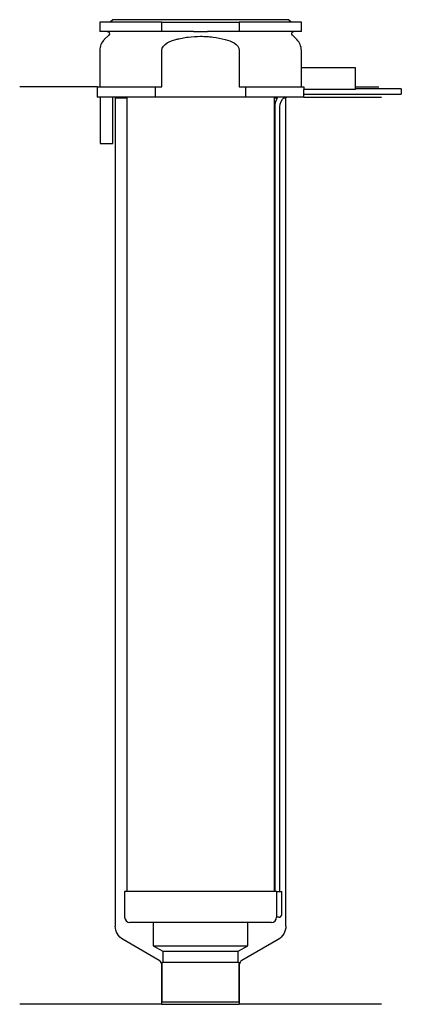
# Model space of a CAD drawing. Header units: millimetres. Extents: x 23 to 96, y 94 to 284.
import ezdxf

# ---------------------------------------------------------------- set-up
doc = ezdxf.new("R2010")
doc.units = ezdxf.units.MM
doc.layers.add('201', color=7, linetype='Continuous')
doc.layers.add('30', color=7, linetype='Continuous')

msp = doc.modelspace()

# ---------------------------------------------------------------- linework, layer by layer
at = {"layer": '201', "color": 113}
for p, q in [((37.53, 271.31), (22.53, 271.31)), ((37.53, 271.31), (37.53, 269.31)), ((87.53, 271.31), (92.01, 271.31)), ((40.93, 269.31), (41.03, 269.21)), ((41.03, 269.21), (41.03, 108.78)), ((41.03, 269.21), (43.23, 269.21)), ((71.83, 269.21), (72.37, 269.21)), ((73.64, 269.21), (74.03, 269.21)), ((74.03, 269.21), (74.13, 269.31)), ((74.03, 108.78), (74.03, 269.21)), ((77.53, 269.31), (92.53, 269.31)), ((49.52, 102.14), (42.53, 106.18)), ((72.53, 106.18), (65.53, 102.14)), ((50.02, 93.65), (50.02, 101.27)), ((65.03, 101.27), (65.03, 93.65)), ((50.02, 93.65), (22.53, 93.65)), ((50.02, 93.65), (65.03, 93.65)), ((92.53, 93.65), (65.03, 93.65))]:
    msp.add_line(p, q, dxfattribs=at)
at = {"layer": '201', "color": 113, "extrusion": (0, 0, -1)}
for centre, start, end in [((-44.03, 108.78), -60, 0), ((-71.03, 108.78), 180, 240)]:
    msp.add_arc(centre, 3, start, end, dxfattribs=at)
at = {"layer": '201', "color": 113}
for centre, start, end in [((49.02, 101.27), 0, 60), ((66.03, 101.27), 120, 180)]:
    msp.add_arc(centre, 1, start, end, dxfattribs=at)
at = {"layer": '30', "color": 113}
for p, q in [((40.53, 284.31), (40.03, 283.81)), ((74.53, 284.31), (40.53, 284.31)), ((75.03, 283.81), (74.53, 284.31)), ((50.03, 283.81), (38.03, 283.81)), ((38.03, 283.81), (38.03, 282.01)), ((50.03, 283.81), (65.03, 283.81)), ((50.03, 282.01), (50.03, 283.81)), ((65.03, 283.81), (65.03, 282.01)), ((77.03, 283.81), (65.03, 283.81)), ((77.03, 282.01), (77.03, 283.81)), ((50.03, 282.01), (38.03, 282.01)), ((39.76, 281.33), (38.9, 280.48)), ((56.18, 282.01), (50.03, 282.01)), ((65.03, 282.01), (58.87, 282.01)), ((77.03, 282.01), (65.03, 282.01)), ((76.15, 280.48), (75.29, 281.33)), ((38.03, 278.35), (38.03, 271.31)), ((50.03, 271.31), (50.03, 278.35)), ((65.03, 278.35), (65.03, 271.31)), ((77.03, 275.01), (77.03, 278.35)), ((76.99, 275.01), (76.99, 271.31)), ((87.53, 275.01), (76.99, 275.01)), ((87.53, 270.81), (87.53, 275.01)), ((37.53, 271.31), (37.53, 269.31)), ((37.53, 271.31), (48.81, 271.31)), ((48.81, 271.31), (50.03, 271.31)), ((48.81, 269.31), (48.81, 271.31)), ((65.03, 271.31), (66.24, 271.31)), ((66.24, 271.31), (66.24, 269.31)), ((66.24, 271.31), (77.49, 271.31)), ((77.49, 271.31), (77.49, 270.81)), ((87.53, 270.81), (77.49, 270.81)), ((96.38, 270.91), (87.53, 270.91)), ((96.38, 270.91), (96.38, 269.91)), ((48.81, 269.31), (37.53, 269.31)), ((38.08, 269.31), (38.08, 260.31)), ((40.58, 260.31), (40.58, 269.31)), ((43.23, 269.31), (43.23, 115.51)), ((66.24, 269.31), (48.81, 269.31)), ((77.53, 269.31), (66.24, 269.31)), ((71.83, 115.51), (71.83, 269.31)), ((77.53, 269.31), (77.53, 269.91)), ((77.53, 269.91), (96.38, 269.91)), ((71.88, 267.41), (71.88, 115.51)), ((72.88, 115.51), (72.88, 267.41)), ((38.08, 260.31), (40.58, 260.31)), ((72.2, 115.51), (42.83, 115.51)), ((42.83, 115.51), (42.83, 110.51)), ((72.2, 115.51), (72.2, 111.01)), ((72.2, 115.51), (73.23, 115.51)), ((73.23, 111.01), (73.23, 115.51)), ((71.23, 109.51), (43.83, 109.51)), ((48.38, 109.51), (48.38, 104.98)), ((66.68, 104.98), (66.68, 109.51)), ((72.73, 110.51), (72.22, 110.51)), ((48.38, 104.98), (66.68, 104.98)), ((48.38, 104.98), (50.22, 103.91)), ((64.83, 103.91), (66.68, 104.98)), ((50.22, 103.91), (64.83, 103.91)), ((50.22, 103.91), (50.22, 101.81)), ((64.83, 101.81), (64.83, 103.91)), ((50.02, 101.81), (50.02, 94.11)), ((50.02, 101.81), (65.03, 101.81)), ((65.03, 94.11), (65.03, 101.81)), ((50.02, 94.11), (65.03, 94.11))]:
    msp.add_line(p, q, dxfattribs=at)
for centre, radius, start, end in [((41.03, 278.35), 3, 135, 180), ((74.03, 278.35), 3, 0, 45), ((75.38, 267.41), 3.5, 147.0676, 180), ((72.73, 111.01), 0.5, -90, 0), ((43.83, 110.51), 1, 180, 270), ((71.23, 110.51), 1, -90, 0)]:
    msp.add_arc(centre, radius, start, end, dxfattribs=at)
at = {"layer": '30', "color": 113, "extrusion": (0, 0, -1)}
for centre, radius, start, end in [((-39.48, 281.61), 0.4, 90, 225), ((-75.58, 281.61), 0.4, -45, 90), ((-75.38, 267.41), 2.5, 0, 49.4559)]:
    msp.add_arc(centre, radius, start, end, dxfattribs=at)
at = {"layer": '30', "color": 113}
for points, knots in [([(50.03, 278.35), (50.03, 278.97), (50.53, 279.48), (51.58, 280.12), (52.16, 280.32), (52.76, 280.48)], [0, 0, 0, 0, 0.5, 0.5, 1, 1, 1, 1]), ([(52.76, 280.48), (52.95, 280.53), (53.15, 280.57), (53.54, 280.66), (53.74, 280.7), (54.33, 280.82), (54.73, 280.89), (55.92, 281.04), (56.72, 281.1), (57.73, 281.1), (57.93, 281.09), (58.33, 281.08), (58.54, 281.07), (59.14, 281.03), (59.54, 280.99), (60.74, 280.83), (61.52, 280.67), (62.3, 280.48)], [0, 0, 0, 0, 0.0625, 0.0625, 0.125, 0.125, 0.25, 0.25, 0.5, 0.5, 0.5625, 0.5625, 0.625, 0.625, 0.75, 0.75, 1, 1, 1, 1]), ([(56.18, 282.01), (56.63, 282.01), (57.08, 282.01), (57.63, 282.01), (57.75, 282.01), (57.97, 282.01), (58.08, 282.01), (58.42, 282.01), (58.64, 282.01), (58.87, 282.01)], [0, 0, 0, 0, 0.5, 0.5, 0.625, 0.625, 0.75, 0.75, 1, 1, 1, 1]), ([(62.3, 280.48), (62.89, 280.32), (63.48, 280.12), (64.53, 279.48), (65.03, 278.97), (65.03, 278.35)], [0, 0, 0, 0, 0.5, 0.5, 1, 1, 1, 1]), ([(77.53, 269.92), (77.53, 269.91), (77.53, 269.91), (77.53, 269.92), (77.53, 269.93), (77.52, 269.95), (77.52, 269.98), (77.52, 270.04), (77.52, 270.07), (77.52, 270.14), (77.52, 270.16), (77.52, 270.21), (77.52, 270.23), (77.52, 270.3), (77.52, 270.36), (77.52, 270.46), (77.52, 270.51), (77.52, 270.61), (77.52, 270.66), (77.52, 270.74), (77.52, 270.78), (77.52, 270.81)], [0, 0, 0, 0, 0.000533, 0.000533, 0.125466, 0.125466, 0.2504, 0.2504, 0.375333, 0.375333, 0.4378, 0.4378, 0.500266, 0.500266, 0.6252, 0.6252, 0.750133, 0.750133, 0.875067, 0.875067, 1, 1, 1, 1]), ([(72.2, 111.01), (72.2, 110.96), (72.2, 110.9), (72.2, 110.8), (72.21, 110.75), (72.21, 110.66), (72.21, 110.62), (72.22, 110.56), (72.22, 110.54), (72.22, 110.53), (72.22, 110.52), (72.22, 110.51)], [0, 0, 0, 0, 0.20806, 0.20806, 0.416347, 0.416347, 0.62495, 0.62495, 0.835236, 0.835236, 1, 1, 1, 1])]:
    msp.add_open_spline(points, degree=3, knots=knots, dxfattribs=at)

doc.saveas('drawing.dxf')
